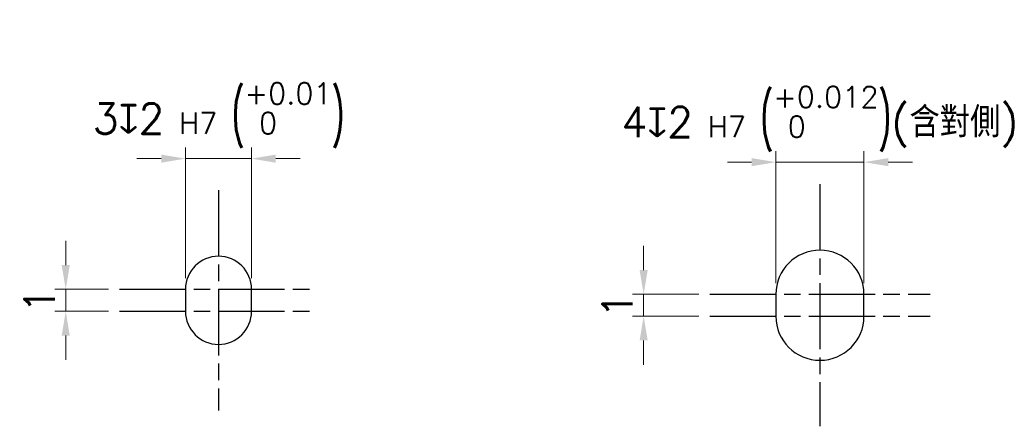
# Model space of a CAD drawing. Header units: millimetres. Extents: x 399 to 6233, y -1870 to 1602.
# Tile 241 of 256: x 3668 to 3757, y 375 to 412. Entities that reach past the tile are written whole.
import ezdxf

# ---------------------------------------------------------------- set-up
doc = ezdxf.new("R2010")
doc.units = ezdxf.units.MM
doc.linetypes.add('AM_ISO08W050', pattern=[18, 12, -1.5, 3, -1.5])
doc.linetypes.add('AM_ISO08W050x2', pattern=[9, 6, -0.75, 1.5, -0.75])
doc.layers.add('AM_5', color=3, linetype='Continuous', lineweight=25)
doc.layers.add('AM_7', color=4, linetype='AM_ISO08W050', lineweight=25)
doc.styles.add('尺寸標註', font='romans.shx', dxfattribs={"bigfont": 'CHINESET.SHX'})
doc.dimstyles.new('複本(2) CNS2-1$0', dxfattribs={"dimtxt": 2.75, "dimasz": 2.2, "dimexe": 1, "dimexo": 1, "dimgap": 1, "dimtad": 1, "dimtoh": 1, "dimdsep": 46, "dimtxsty": '尺寸標註', "dimcen": 0, "dimclrd": 2, "dimclre": 2, "dimclrt": 3, "dimadec": 0, "dimazin": 2, "dimtp": 0.1, "dimtm": 0.1, "dimtfac": 0.71, "dimtmove": 0, "dimatfit": 0, "dimfxl": 0, "dimlwd": 13, "dimlwe": 13, "dimarcsym": 0})

# ---------------------------------------------------------------- blocks, each defined once
blk = doc.blocks.new('*D137')
at = {"layer": 'AM_5', "color": 2, "lineweight": 13}
for p, q in [((3671.854, 389.274), (3671.854, 391.474)), ((3675.722, 387.074), (3670.854, 387.074)), ((3671.854, 387.074), (3671.854, 385.074)), ((3675.722, 385.074), (3670.854, 385.074)), ((3671.854, 382.874), (3671.854, 380.674))]:
    blk.add_line(p, q, dxfattribs=at)
at = {"layer": 'AM_5', "color": 2, "lineweight": -2}
for points in [[(3671.487, 389.274), (3672.221, 389.274), (3671.854, 387.074)], [(3671.487, 382.874), (3672.221, 382.874), (3671.854, 385.074)]]:
    blk.add_solid(points, dxfattribs=at)
at = {"layer": 'Defpoints', "color": 0, "lineweight": -2}
for p in [(3676.722, 387.074), (3671.854, 385.074), (3676.722, 385.074)]:
    blk.add_point(p, dxfattribs=at)
at = {"layer": 'AM_5', "color": 3, "insert": (3669.479, 386.074), "char_height": 2.75, "attachment_point": 5, "rotation": 90, "style": '尺寸標註'}
blk.add_mtext('1', dxfattribs=at)
blk = doc.blocks.new('*D138')
at = {"layer": 'AM_5', "color": 2, "lineweight": 13}
for p, q in [((3682.722, 388.074), (3682.722, 399.944)), ((3688.722, 388.074), (3688.722, 399.944)), ((3680.522, 398.944), (3678.322, 398.944)), ((3682.722, 398.944), (3688.722, 398.944)), ((3690.922, 398.944), (3693.122, 398.944))]:
    blk.add_line(p, q, dxfattribs=at)
at = {"layer": 'AM_5', "color": 2, "lineweight": -2}
for points in [[(3680.522, 399.311), (3680.522, 398.578), (3682.722, 398.944)], [(3690.922, 399.311), (3690.922, 398.578), (3688.722, 398.944)]]:
    blk.add_solid(points, dxfattribs=at)
at = {"layer": 'Defpoints', "color": 0, "lineweight": -2}
for p in [(3688.722, 398.944), (3682.722, 387.074), (3688.722, 387.074)]:
    blk.add_point(p, dxfattribs=at)
at = {"layer": 'AM_5', "color": 3, "insert": (3685.722, 402.878), "char_height": 2.75, "attachment_point": 5, "style": '尺寸標註'}
blk.add_mtext('3{\\Famgdt;x}2{}{\\H0.7x;\\C3; H7 {\\H2x;\\W0.5;(}\\S+0.01^  0;{\\H2x;\\W0.5;)}}', dxfattribs=at)
blk = doc.blocks.new('*D178')
at = {"layer": 'AM_5', "color": 2, "lineweight": 13}
for p, q in [((3724.313, 388.825), (3724.313, 391.025)), ((3729.313, 386.625), (3723.313, 386.625)), ((3724.313, 386.625), (3724.313, 384.625)), ((3729.313, 384.625), (3723.313, 384.625)), ((3724.313, 382.425), (3724.313, 380.225))]:
    blk.add_line(p, q, dxfattribs=at)
at = {"layer": 'AM_5', "color": 2, "lineweight": -2}
for points in [[(3723.947, 388.825), (3724.68, 388.825), (3724.313, 386.625)], [(3723.947, 382.425), (3724.68, 382.425), (3724.313, 384.625)]]:
    blk.add_solid(points, dxfattribs=at)
at = {"layer": 'Defpoints', "color": 0, "lineweight": -2}
for p in [(3730.313, 386.625), (3724.313, 384.625), (3730.313, 384.625)]:
    blk.add_point(p, dxfattribs=at)
at = {"layer": 'AM_5', "color": 3, "insert": (3721.938, 385.625), "char_height": 2.75, "attachment_point": 5, "rotation": 90, "style": '尺寸標註'}
blk.add_mtext('1', dxfattribs=at)
blk = doc.blocks.new('*D172')
at = {"layer": 'AM_5', "color": 2, "lineweight": 13}
for p, q in [((3736.313, 387.625), (3736.313, 399.625)), ((3744.313, 387.625), (3744.313, 399.625)), ((3734.113, 398.625), (3731.913, 398.625)), ((3736.313, 398.625), (3744.313, 398.625)), ((3746.513, 398.625), (3748.713, 398.625))]:
    blk.add_line(p, q, dxfattribs=at)
at = {"layer": 'AM_5', "color": 2, "lineweight": -2}
for points in [[(3734.113, 398.992), (3734.113, 398.258), (3736.313, 398.625)], [(3746.513, 398.992), (3746.513, 398.258), (3744.313, 398.625)]]:
    blk.add_solid(points, dxfattribs=at)
at = {"layer": 'Defpoints', "color": 0, "lineweight": -2}
for p in [(3744.313, 398.625), (3736.313, 386.625), (3744.313, 386.625)]:
    blk.add_point(p, dxfattribs=at)
at = {"layer": 'AM_5', "color": 3, "insert": (3740.313, 402.558), "char_height": 2.75, "attachment_point": 5, "style": '尺寸標註'}
blk.add_mtext('4{\\Famgdt;x}2{}{\\H0.7x;\\C3; H7 {\\H2x;\\W0.5;(}\\S+0.012^  0;{\\H2x;\\W0.5;)}}(含對側)', dxfattribs=at)

msp = doc.modelspace()

# ---------------------------------------------------------------- linework, layer by layer
at = {"color": 7, "linetype": 'Continuous', "lineweight": 25}
for p, q in [((3682.722, 387.074), (3682.722, 385.074)), ((3688.722, 385.074), (3688.722, 387.074)), ((3736.313, 386.625), (3736.313, 384.625)), ((3744.313, 384.625), (3744.313, 386.625))]:
    msp.add_line(p, q, dxfattribs=at)
for centre, radius, start, end in [((3740.313, 386.625), 4, 0, 180), ((3685.722, 387.074), 3, 0, 180), ((3685.722, 385.074), 3, 180, 0), ((3740.313, 384.625), 4, 180, 0)]:
    msp.add_arc(centre, radius, start, end, dxfattribs=at)
at = {"layer": 'AM_7', "linetype": 'AM_ISO08W050x2'}
for p, q in [((3685.722, 396.074), (3685.722, 376.074)), ((3740.313, 396.625), (3740.313, 374.625)), ((3676.722, 387.074), (3694.722, 387.074)), ((3730.313, 386.625), (3750.313, 386.625)), ((3676.722, 385.074), (3694.722, 385.074)), ((3730.313, 384.625), (3750.313, 384.625))]:
    msp.add_line(p, q, dxfattribs=at)

# ---------------------------------------------------------------- dimensions: what is measured, and where the dimension line sits
at = {"layer": 'AM_5'}
dim = msp.add_linear_dim(base=(3688.722, 398.944), p1=(3682.722, 387.074), p2=(3688.722, 387.074), text='<>{\\Famgdt;x}2{}{\\H0.7x;\\C3; H7 {\\H2x;\\W0.5;(}\\S+0.01^  0;{\\H2x;\\W0.5;)}}', dimstyle='複本(2) CNS2-1$0', override={"dimlfac": 0.5, "dimtp": 0.1, "dimtm": 0.1, "dimtdec": 2, "dimtix": 1, "dimtzin": 8}, dxfattribs=at)
dim.commit()
dim.dimension.update_dxf_attribs({"geometry": '*D138', "text_midpoint": (3685.722, 398.944), "dimtype": 160})
dim = msp.add_linear_dim(base=(3744.313, 398.625), p1=(3736.313, 386.625), p2=(3744.313, 386.625), text='<>{\\Famgdt;x}2{}{\\H0.7x;\\C3; H7 {\\H2x;\\W0.5;(}\\S+0.012^  0;{\\H2x;\\W0.5;)}}(含對側)', dimstyle='複本(2) CNS2-1$0', override={"dimlfac": 0.5, "dimtp": 0.1, "dimtm": 0.1, "dimtdec": 3, "dimtix": 1, "dimtzin": 8}, dxfattribs=at)
dim.commit()
dim.dimension.update_dxf_attribs({"geometry": '*D172', "text_midpoint": (3740.313, 402.558)})
dim = msp.add_linear_dim(base=(3671.854, 385.074), p1=(3676.722, 387.074), p2=(3676.722, 385.074), angle=90, dimstyle='複本(2) CNS2-1$0', override={"dimscale": 1, "dimlfac": 0.5, "dimtix": 1}, dxfattribs=at)
dim.commit()
dim.dimension.update_dxf_attribs({"geometry": '*D137', "text_midpoint": (3671.854, 386.074), "dimtype": 160})
dim = msp.add_linear_dim(base=(3724.313, 384.625), p1=(3730.313, 386.625), p2=(3730.313, 384.625), angle=90, dimstyle='複本(2) CNS2-1$0', override={"dimlfac": 0.5, "dimtix": 1}, dxfattribs=at)
dim.commit()
dim.dimension.update_dxf_attribs({"geometry": '*D178', "text_midpoint": (3721.938, 385.625)})

doc.saveas('drawing.dxf')
